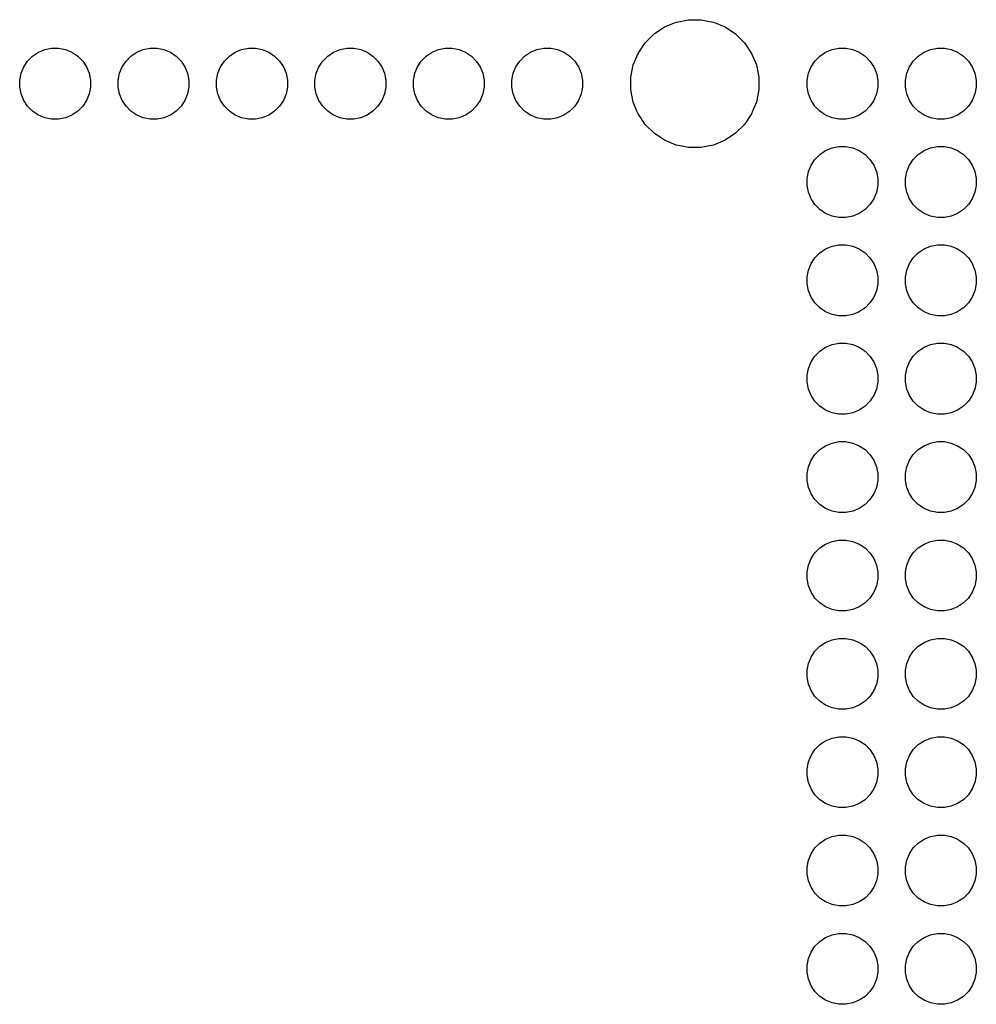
# Model space of a CAD drawing. Extents: x 4.66 to 8.46, y -5.32 to -3.29.
# Tile 6 of 6: x 7.46 to 8.44, y -4.29 to -3.29. Entities that reach past the tile are written whole.
import ezdxf

# ---------------------------------------------------------------- set-up
doc = ezdxf.new("R2010")
doc.units = 0
doc.header["$MEASUREMENT"] = 0
doc.layers.add('BLACK', color=7, linetype='CONTINUOUS')

msp = doc.modelspace()

# ---------------------------------------------------------------- linework, layer by layer
at = {"layer": 'BLACK', "linetype": 'CONTINUOUS'}
for p, q in [((8.10856, -3.29951), (8.11921, -3.2924)), ((8.11921, -3.2924), (8.13104, -3.2875)), ((8.13104, -3.2875), (8.13523, -3.28667)), ((8.13523, -3.28667), (8.1436, -3.285)), ((8.1436, -3.285), (8.1564, -3.285)), ((8.1564, -3.285), (8.16477, -3.28667)), ((8.16477, -3.28667), (8.16896, -3.2875)), ((8.16896, -3.2875), (8.18079, -3.2924)), ((8.18079, -3.2924), (8.19144, -3.29951)), ((8.09951, -3.30856), (8.10856, -3.29951)), ((8.19144, -3.29951), (8.20049, -3.30856)), ((8.0924, -3.31921), (8.09951, -3.30856)), ((8.20049, -3.30856), (8.2076, -3.31921)), ((7.47203, -3.32705), (7.47705, -3.32203)), ((7.47705, -3.32203), (7.48294, -3.31809)), ((7.48294, -3.31809), (7.4895, -3.31538)), ((7.4895, -3.31538), (7.49645, -3.31399)), ((7.49645, -3.31399), (7.50355, -3.31399)), ((7.50355, -3.31399), (7.5105, -3.31538)), ((7.5105, -3.31538), (7.51706, -3.31809)), ((7.51706, -3.31809), (7.52295, -3.32203)), ((7.52295, -3.32203), (7.52797, -3.32705)), ((7.57203, -3.32705), (7.57705, -3.32203)), ((7.57705, -3.32203), (7.58294, -3.31809)), ((7.58294, -3.31809), (7.5895, -3.31538)), ((7.5895, -3.31538), (7.59645, -3.31399)), ((7.59645, -3.31399), (7.60355, -3.31399)), ((7.60355, -3.31399), (7.6105, -3.31538)), ((7.6105, -3.31538), (7.61706, -3.31809)), ((7.61706, -3.31809), (7.62295, -3.32203)), ((7.62295, -3.32203), (7.62797, -3.32705)), ((7.67203, -3.32705), (7.67705, -3.32203)), ((7.67705, -3.32203), (7.68294, -3.31809)), ((7.68294, -3.31809), (7.6895, -3.31538)), ((7.6895, -3.31538), (7.69645, -3.31399)), ((7.69645, -3.31399), (7.70355, -3.31399)), ((7.70355, -3.31399), (7.7105, -3.31538)), ((7.7105, -3.31538), (7.71706, -3.31809)), ((7.71706, -3.31809), (7.72295, -3.32203)), ((7.72295, -3.32203), (7.72797, -3.32705)), ((7.77203, -3.32705), (7.77705, -3.32203)), ((7.77705, -3.32203), (7.78294, -3.31809)), ((7.78294, -3.31809), (7.7895, -3.31538)), ((7.7895, -3.31538), (7.79645, -3.31399)), ((7.79645, -3.31399), (7.80355, -3.31399)), ((7.80355, -3.31399), (7.8105, -3.31538)), ((7.8105, -3.31538), (7.81706, -3.31809)), ((7.81706, -3.31809), (7.82295, -3.32203)), ((7.82295, -3.32203), (7.82797, -3.32705)), ((7.87203, -3.32705), (7.87705, -3.32203)), ((7.87705, -3.32203), (7.88294, -3.31809)), ((7.88294, -3.31809), (7.8895, -3.31538)), ((7.8895, -3.31538), (7.89645, -3.31399)), ((7.89645, -3.31399), (7.90355, -3.31399)), ((7.90355, -3.31399), (7.9105, -3.31538)), ((7.9105, -3.31538), (7.91706, -3.31809)), ((7.91706, -3.31809), (7.92295, -3.32203)), ((7.92295, -3.32203), (7.92797, -3.32705)), ((7.97203, -3.32705), (7.97705, -3.32203)), ((7.97705, -3.32203), (7.98294, -3.31809)), ((7.98294, -3.31809), (7.9895, -3.31538)), ((7.9895, -3.31538), (7.99645, -3.31399)), ((7.99645, -3.31399), (8.00355, -3.31399)), ((8.00355, -3.31399), (8.0105, -3.31538)), ((8.0105, -3.31538), (8.01706, -3.31809)), ((8.01706, -3.31809), (8.02295, -3.32203)), ((8.02295, -3.32203), (8.02797, -3.32705)), ((8.0875, -3.33104), (8.0924, -3.31921)), ((8.0924, -3.31921), (8.0924, -3.31921)), ((8.2076, -3.31921), (8.2076, -3.31921)), ((8.2076, -3.31921), (8.2125, -3.33104)), ((8.27203, -3.32705), (8.27705, -3.32203)), ((8.27705, -3.32203), (8.28294, -3.31809)), ((8.28294, -3.31809), (8.2895, -3.31538)), ((8.2895, -3.31538), (8.29645, -3.31399)), ((8.29645, -3.31399), (8.30355, -3.31399)), ((8.30355, -3.31399), (8.3105, -3.31538)), ((8.3105, -3.31538), (8.31706, -3.31809)), ((8.31706, -3.31809), (8.32295, -3.32203)), ((8.32295, -3.32203), (8.32797, -3.32705)), ((8.37203, -3.32705), (8.37705, -3.32203)), ((8.37705, -3.32203), (8.38294, -3.31809)), ((8.38294, -3.31809), (8.3895, -3.31538)), ((8.3895, -3.31538), (8.39645, -3.31399)), ((8.39645, -3.31399), (8.40355, -3.31399)), ((8.40355, -3.31399), (8.4105, -3.31538)), ((8.4105, -3.31538), (8.41706, -3.31809)), ((8.41706, -3.31809), (8.42295, -3.32203)), ((8.42295, -3.32203), (8.42797, -3.32705)), ((7.46538, -3.3395), (7.46809, -3.33294)), ((7.46809, -3.33294), (7.47203, -3.32705)), ((7.52797, -3.32705), (7.53191, -3.33294)), ((7.53191, -3.33294), (7.53462, -3.3395)), ((7.56538, -3.3395), (7.56809, -3.33294)), ((7.56809, -3.33294), (7.57203, -3.32705)), ((7.62797, -3.32705), (7.63191, -3.33294)), ((7.63191, -3.33294), (7.63462, -3.3395)), ((7.66538, -3.3395), (7.66809, -3.33294)), ((7.66809, -3.33294), (7.67203, -3.32705)), ((7.72797, -3.32705), (7.73191, -3.33294)), ((7.73191, -3.33294), (7.73462, -3.3395)), ((7.76538, -3.3395), (7.76809, -3.33294)), ((7.76809, -3.33294), (7.77203, -3.32705)), ((7.82797, -3.32705), (7.83191, -3.33294)), ((7.83191, -3.33294), (7.83462, -3.3395)), ((7.86538, -3.3395), (7.86809, -3.33294)), ((7.86809, -3.33294), (7.87203, -3.32705)), ((7.92797, -3.32705), (7.93191, -3.33294)), ((7.93191, -3.33294), (7.93462, -3.3395)), ((7.96538, -3.3395), (7.96809, -3.33294)), ((7.96809, -3.33294), (7.97203, -3.32705)), ((8.02797, -3.32705), (8.03191, -3.33294)), ((8.03191, -3.33294), (8.03462, -3.3395)), ((8.085, -3.3436), (8.0875, -3.33104)), ((8.2125, -3.33104), (8.215, -3.3436)), ((8.26538, -3.3395), (8.26809, -3.33294)), ((8.26809, -3.33294), (8.27203, -3.32705)), ((8.32797, -3.32705), (8.33191, -3.33294)), ((8.33191, -3.33294), (8.33462, -3.3395)), ((8.36538, -3.3395), (8.36809, -3.33294)), ((8.36809, -3.33294), (8.37203, -3.32705)), ((8.42797, -3.32705), (8.43191, -3.33294)), ((8.43191, -3.33294), (8.43462, -3.3395)), ((7.46399, -3.34645), (7.46538, -3.3395)), ((7.53462, -3.3395), (7.53601, -3.34645)), ((7.56399, -3.34645), (7.56538, -3.3395)), ((7.63462, -3.3395), (7.63601, -3.34645)), ((7.66399, -3.34645), (7.66538, -3.3395)), ((7.73462, -3.3395), (7.73601, -3.34645)), ((7.76399, -3.34645), (7.76538, -3.3395)), ((7.83462, -3.3395), (7.83601, -3.34645)), ((7.86399, -3.34645), (7.86538, -3.3395)), ((7.93462, -3.3395), (7.93601, -3.34645)), ((7.96399, -3.34645), (7.96538, -3.3395)), ((8.03462, -3.3395), (8.03601, -3.34645)), ((8.26399, -3.34645), (8.26538, -3.3395)), ((8.33462, -3.3395), (8.33601, -3.34645)), ((8.36399, -3.34645), (8.36538, -3.3395)), ((8.43462, -3.3395), (8.43601, -3.34645)), ((7.46399, -3.35355), (7.46399, -3.34645)), ((7.53601, -3.34645), (7.53601, -3.35355)), ((7.56399, -3.35355), (7.56399, -3.34645)), ((7.63601, -3.34645), (7.63601, -3.35355)), ((7.66399, -3.35355), (7.66399, -3.34645)), ((7.73601, -3.34645), (7.73601, -3.35355)), ((7.76399, -3.35355), (7.76399, -3.34645)), ((7.83601, -3.34645), (7.83601, -3.35355)), ((7.86399, -3.35355), (7.86399, -3.34645)), ((7.93601, -3.34645), (7.93601, -3.35355)), ((7.96399, -3.35355), (7.96399, -3.34645)), ((8.03601, -3.34645), (8.03601, -3.35355)), ((8.085, -3.3564), (8.085, -3.3436)), ((8.215, -3.3436), (8.215, -3.3564)), ((8.26399, -3.35355), (8.26399, -3.34645)), ((8.33601, -3.34645), (8.33601, -3.35355)), ((8.36399, -3.35355), (8.36399, -3.34645)), ((8.43601, -3.34645), (8.43601, -3.35355)), ((7.46538, -3.3605), (7.46399, -3.35355)), ((7.46809, -3.36706), (7.46538, -3.3605)), ((7.53462, -3.3605), (7.53191, -3.36706)), ((7.53601, -3.35355), (7.53462, -3.3605)), ((7.56538, -3.3605), (7.56399, -3.35355)), ((7.56809, -3.36706), (7.56538, -3.3605)), ((7.63462, -3.3605), (7.63191, -3.36706)), ((7.63601, -3.35355), (7.63462, -3.3605)), ((7.66538, -3.3605), (7.66399, -3.35355)), ((7.66809, -3.36706), (7.66538, -3.3605)), ((7.73462, -3.3605), (7.73191, -3.36706)), ((7.73601, -3.35355), (7.73462, -3.3605)), ((7.76538, -3.3605), (7.76399, -3.35355)), ((7.76809, -3.36706), (7.76538, -3.3605)), ((7.83462, -3.3605), (7.83191, -3.36706)), ((7.83601, -3.35355), (7.83462, -3.3605)), ((7.86538, -3.3605), (7.86399, -3.35355)), ((7.86809, -3.36706), (7.86538, -3.3605)), ((7.93462, -3.3605), (7.93191, -3.36706)), ((7.93601, -3.35355), (7.93462, -3.3605)), ((7.96538, -3.3605), (7.96399, -3.35355)), ((7.96809, -3.36706), (7.96538, -3.3605)), ((8.03462, -3.3605), (8.03191, -3.36706)), ((8.03601, -3.35355), (8.03462, -3.3605)), ((8.0875, -3.36896), (8.085, -3.3564)), ((8.215, -3.3564), (8.2125, -3.36896)), ((8.26538, -3.3605), (8.26399, -3.35355)), ((8.26809, -3.36706), (8.26538, -3.3605)), ((8.33462, -3.3605), (8.33191, -3.36706)), ((8.33601, -3.35355), (8.33462, -3.3605)), ((8.36538, -3.3605), (8.36399, -3.35355)), ((8.36809, -3.36706), (8.36538, -3.3605)), ((8.43462, -3.3605), (8.43191, -3.36706)), ((8.43601, -3.35355), (8.43462, -3.3605)), ((7.47203, -3.37295), (7.46809, -3.36706)), ((7.47705, -3.37797), (7.47203, -3.37295)), ((7.52797, -3.37295), (7.52295, -3.37797)), ((7.53191, -3.36706), (7.52797, -3.37295)), ((7.57203, -3.37295), (7.56809, -3.36706)), ((7.57705, -3.37797), (7.57203, -3.37295)), ((7.62797, -3.37295), (7.62295, -3.37797)), ((7.63191, -3.36706), (7.62797, -3.37295)), ((7.67203, -3.37295), (7.66809, -3.36706)), ((7.67705, -3.37797), (7.67203, -3.37295)), ((7.72797, -3.37295), (7.72295, -3.37797)), ((7.73191, -3.36706), (7.72797, -3.37295)), ((7.77203, -3.37295), (7.76809, -3.36706)), ((7.77705, -3.37797), (7.77203, -3.37295)), ((7.82797, -3.37295), (7.82295, -3.37797)), ((7.83191, -3.36706), (7.82797, -3.37295)), ((7.87203, -3.37295), (7.86809, -3.36706)), ((7.87705, -3.37797), (7.87203, -3.37295)), ((7.92797, -3.37295), (7.92295, -3.37797)), ((7.93191, -3.36706), (7.92797, -3.37295)), ((7.97203, -3.37295), (7.96809, -3.36706)), ((7.97705, -3.37797), (7.97203, -3.37295)), ((8.02797, -3.37295), (8.02295, -3.37797)), ((8.03191, -3.36706), (8.02797, -3.37295)), ((8.09123, -3.37797), (8.0875, -3.36896)), ((8.2125, -3.36896), (8.20877, -3.37797)), ((8.27203, -3.37295), (8.26809, -3.36706)), ((8.27705, -3.37797), (8.27203, -3.37295)), ((8.32797, -3.37295), (8.32295, -3.37797)), ((8.33191, -3.36706), (8.32797, -3.37295)), ((8.37203, -3.37295), (8.36809, -3.36706)), ((8.37705, -3.37797), (8.37203, -3.37295)), ((8.42797, -3.37295), (8.42295, -3.37797)), ((8.43191, -3.36706), (8.42797, -3.37295)), ((7.48294, -3.38191), (7.47705, -3.37797)), ((7.4895, -3.38462), (7.48294, -3.38191)), ((7.51706, -3.38191), (7.5105, -3.38462)), ((7.52295, -3.37797), (7.51706, -3.38191)), ((7.58294, -3.38191), (7.57705, -3.37797)), ((7.5895, -3.38462), (7.58294, -3.38191)), ((7.61706, -3.38191), (7.6105, -3.38462)), ((7.62295, -3.37797), (7.61706, -3.38191)), ((7.68294, -3.38191), (7.67705, -3.37797)), ((7.6895, -3.38462), (7.68294, -3.38191)), ((7.71706, -3.38191), (7.7105, -3.38462)), ((7.72295, -3.37797), (7.71706, -3.38191)), ((7.78294, -3.38191), (7.77705, -3.37797)), ((7.7895, -3.38462), (7.78294, -3.38191)), ((7.81706, -3.38191), (7.8105, -3.38462)), ((7.82295, -3.37797), (7.81706, -3.38191)), ((7.88294, -3.38191), (7.87705, -3.37797)), ((7.8895, -3.38462), (7.88294, -3.38191)), ((7.91706, -3.38191), (7.9105, -3.38462)), ((7.92295, -3.37797), (7.91706, -3.38191)), ((7.98294, -3.38191), (7.97705, -3.37797)), ((7.9895, -3.38462), (7.98294, -3.38191)), ((8.01706, -3.38191), (8.0105, -3.38462)), ((8.02295, -3.37797), (8.01706, -3.38191)), ((8.0924, -3.38079), (8.09123, -3.37797)), ((8.09951, -3.39144), (8.0924, -3.38079)), ((8.2076, -3.38079), (8.20049, -3.39144)), ((8.20877, -3.37797), (8.2076, -3.38079)), ((8.28294, -3.38191), (8.27705, -3.37797)), ((8.2895, -3.38462), (8.28294, -3.38191)), ((8.31706, -3.38191), (8.3105, -3.38462)), ((8.32295, -3.37797), (8.31706, -3.38191)), ((8.38294, -3.38191), (8.37705, -3.37797)), ((8.3895, -3.38462), (8.38294, -3.38191)), ((8.41706, -3.38191), (8.4105, -3.38462)), ((8.42295, -3.37797), (8.41706, -3.38191)), ((7.49645, -3.38601), (7.4895, -3.38462)), ((7.50355, -3.38601), (7.49645, -3.38601)), ((7.5105, -3.38462), (7.50355, -3.38601)), ((7.59645, -3.38601), (7.5895, -3.38462)), ((7.60355, -3.38601), (7.59645, -3.38601)), ((7.6105, -3.38462), (7.60355, -3.38601)), ((7.69645, -3.38601), (7.6895, -3.38462)), ((7.70355, -3.38601), (7.69645, -3.38601)), ((7.7105, -3.38462), (7.70355, -3.38601)), ((7.79645, -3.38601), (7.7895, -3.38462)), ((7.80355, -3.38601), (7.79645, -3.38601)), ((7.8105, -3.38462), (7.80355, -3.38601)), ((7.89645, -3.38601), (7.8895, -3.38462)), ((7.90355, -3.38601), (7.89645, -3.38601)), ((7.9105, -3.38462), (7.90355, -3.38601)), ((7.99645, -3.38601), (7.9895, -3.38462)), ((8.00355, -3.38601), (7.99645, -3.38601)), ((8.0105, -3.38462), (8.00355, -3.38601)), ((8.10856, -3.40049), (8.09951, -3.39144)), ((8.20049, -3.39144), (8.19144, -3.40049)), ((8.29645, -3.38601), (8.2895, -3.38462)), ((8.30355, -3.38601), (8.29645, -3.38601)), ((8.3105, -3.38462), (8.30355, -3.38601)), ((8.39645, -3.38601), (8.3895, -3.38462)), ((8.40355, -3.38601), (8.39645, -3.38601)), ((8.4105, -3.38462), (8.40355, -3.38601)), ((8.11921, -3.4076), (8.10856, -3.40049)), ((8.19144, -3.40049), (8.18079, -3.4076)), ((8.13104, -3.4125), (8.11921, -3.4076)), ((8.13523, -3.41333), (8.13104, -3.4125)), ((8.1436, -3.415), (8.13523, -3.41333)), ((8.16477, -3.41333), (8.1564, -3.415)), ((8.16896, -3.4125), (8.16477, -3.41333)), ((8.18079, -3.4076), (8.16896, -3.4125)), ((8.1564, -3.415), (8.1436, -3.415)), ((8.27203, -3.42705), (8.27705, -3.42203)), ((8.27705, -3.42203), (8.28294, -3.41809)), ((8.28294, -3.41809), (8.2895, -3.41538)), ((8.2895, -3.41538), (8.29645, -3.41399)), ((8.29645, -3.41399), (8.30355, -3.41399)), ((8.30355, -3.41399), (8.3105, -3.41538)), ((8.3105, -3.41538), (8.31706, -3.41809)), ((8.31706, -3.41809), (8.32295, -3.42203)), ((8.32295, -3.42203), (8.32797, -3.42705)), ((8.37203, -3.42705), (8.37705, -3.42203)), ((8.37705, -3.42203), (8.38294, -3.41809)), ((8.38294, -3.41809), (8.3895, -3.41538)), ((8.3895, -3.41538), (8.39645, -3.41399)), ((8.39645, -3.41399), (8.40355, -3.41399)), ((8.40355, -3.41399), (8.4105, -3.41538)), ((8.4105, -3.41538), (8.41706, -3.41809)), ((8.41706, -3.41809), (8.42295, -3.42203)), ((8.42295, -3.42203), (8.42797, -3.42705)), ((8.26538, -3.4395), (8.26809, -3.43294)), ((8.26809, -3.43294), (8.27203, -3.42705)), ((8.32797, -3.42705), (8.33191, -3.43294)), ((8.33191, -3.43294), (8.33462, -3.4395)), ((8.36538, -3.4395), (8.36809, -3.43294)), ((8.36809, -3.43294), (8.37203, -3.42705)), ((8.42797, -3.42705), (8.43191, -3.43294)), ((8.43191, -3.43294), (8.43462, -3.4395)), ((8.26399, -3.44645), (8.26538, -3.4395)), ((8.33462, -3.4395), (8.33601, -3.44645)), ((8.36399, -3.44645), (8.36538, -3.4395)), ((8.43462, -3.4395), (8.43601, -3.44645)), ((8.26399, -3.45355), (8.26399, -3.44645)), ((8.33601, -3.44645), (8.33601, -3.45355)), ((8.36399, -3.45355), (8.36399, -3.44645)), ((8.43601, -3.44645), (8.43601, -3.45355)), ((8.26538, -3.4605), (8.26399, -3.45355)), ((8.26809, -3.46706), (8.26538, -3.4605)), ((8.33462, -3.4605), (8.33191, -3.46706)), ((8.33601, -3.45355), (8.33462, -3.4605)), ((8.36538, -3.4605), (8.36399, -3.45355)), ((8.36809, -3.46706), (8.36538, -3.4605)), ((8.43462, -3.4605), (8.43191, -3.46706)), ((8.43601, -3.45355), (8.43462, -3.4605)), ((8.27203, -3.47295), (8.26809, -3.46706)), ((8.27705, -3.47797), (8.27203, -3.47295)), ((8.32797, -3.47295), (8.32295, -3.47797)), ((8.33191, -3.46706), (8.32797, -3.47295)), ((8.37203, -3.47295), (8.36809, -3.46706)), ((8.37705, -3.47797), (8.37203, -3.47295)), ((8.42797, -3.47295), (8.42295, -3.47797)), ((8.43191, -3.46706), (8.42797, -3.47295)), ((8.28294, -3.48191), (8.27705, -3.47797)), ((8.2895, -3.48462), (8.28294, -3.48191)), ((8.31706, -3.48191), (8.3105, -3.48462)), ((8.32295, -3.47797), (8.31706, -3.48191)), ((8.38294, -3.48191), (8.37705, -3.47797)), ((8.3895, -3.48462), (8.38294, -3.48191)), ((8.41706, -3.48191), (8.4105, -3.48462)), ((8.42295, -3.47797), (8.41706, -3.48191)), ((8.29645, -3.48601), (8.2895, -3.48462)), ((8.30355, -3.48601), (8.29645, -3.48601)), ((8.3105, -3.48462), (8.30355, -3.48601)), ((8.39645, -3.48601), (8.3895, -3.48462)), ((8.40355, -3.48601), (8.39645, -3.48601)), ((8.4105, -3.48462), (8.40355, -3.48601)), ((8.27203, -3.52705), (8.27705, -3.52203)), ((8.27705, -3.52203), (8.28294, -3.51809)), ((8.28294, -3.51809), (8.2895, -3.51538)), ((8.2895, -3.51538), (8.29645, -3.51399)), ((8.29645, -3.51399), (8.30355, -3.51399)), ((8.30355, -3.51399), (8.3105, -3.51538)), ((8.3105, -3.51538), (8.31706, -3.51809)), ((8.31706, -3.51809), (8.32295, -3.52203)), ((8.32295, -3.52203), (8.32797, -3.52705)), ((8.37203, -3.52705), (8.37705, -3.52203)), ((8.37705, -3.52203), (8.38294, -3.51809)), ((8.38294, -3.51809), (8.3895, -3.51538)), ((8.3895, -3.51538), (8.39645, -3.51399)), ((8.39645, -3.51399), (8.40355, -3.51399)), ((8.40355, -3.51399), (8.4105, -3.51538)), ((8.4105, -3.51538), (8.41706, -3.51809)), ((8.41706, -3.51809), (8.42295, -3.52203)), ((8.42295, -3.52203), (8.42797, -3.52705)), ((8.26538, -3.5395), (8.26809, -3.53294)), ((8.26809, -3.53294), (8.27203, -3.52705)), ((8.32797, -3.52705), (8.33191, -3.53294)), ((8.33191, -3.53294), (8.33462, -3.5395)), ((8.36538, -3.5395), (8.36809, -3.53294)), ((8.36809, -3.53294), (8.37203, -3.52705)), ((8.42797, -3.52705), (8.43191, -3.53294)), ((8.43191, -3.53294), (8.43462, -3.5395)), ((8.26399, -3.54645), (8.26538, -3.5395)), ((8.33462, -3.5395), (8.33601, -3.54645)), ((8.36399, -3.54645), (8.36538, -3.5395)), ((8.43462, -3.5395), (8.43601, -3.54645)), ((8.26399, -3.55355), (8.26399, -3.54645)), ((8.26538, -3.5605), (8.26399, -3.55355)), ((8.33601, -3.55355), (8.33462, -3.5605)), ((8.33601, -3.54645), (8.33601, -3.55355)), ((8.36399, -3.55355), (8.36399, -3.54645)), ((8.36538, -3.5605), (8.36399, -3.55355)), ((8.43601, -3.55355), (8.43462, -3.5605)), ((8.43601, -3.54645), (8.43601, -3.55355)), ((8.26809, -3.56706), (8.26538, -3.5605)), ((8.33462, -3.5605), (8.33191, -3.56706)), ((8.36809, -3.56706), (8.36538, -3.5605)), ((8.43462, -3.5605), (8.43191, -3.56706)), ((8.27203, -3.57295), (8.26809, -3.56706)), ((8.27705, -3.57797), (8.27203, -3.57295)), ((8.32797, -3.57295), (8.32295, -3.57797)), ((8.33191, -3.56706), (8.32797, -3.57295)), ((8.37203, -3.57295), (8.36809, -3.56706)), ((8.37705, -3.57797), (8.37203, -3.57295)), ((8.42797, -3.57295), (8.42295, -3.57797)), ((8.43191, -3.56706), (8.42797, -3.57295)), ((8.28294, -3.58191), (8.27705, -3.57797)), ((8.2895, -3.58462), (8.28294, -3.58191)), ((8.31706, -3.58191), (8.3105, -3.58462)), ((8.32295, -3.57797), (8.31706, -3.58191)), ((8.38294, -3.58191), (8.37705, -3.57797)), ((8.3895, -3.58462), (8.38294, -3.58191)), ((8.41706, -3.58191), (8.4105, -3.58462)), ((8.42295, -3.57797), (8.41706, -3.58191)), ((8.29645, -3.58601), (8.2895, -3.58462)), ((8.30355, -3.58601), (8.29645, -3.58601)), ((8.3105, -3.58462), (8.30355, -3.58601)), ((8.39645, -3.58601), (8.3895, -3.58462)), ((8.40355, -3.58601), (8.39645, -3.58601)), ((8.4105, -3.58462), (8.40355, -3.58601)), ((8.27203, -3.62705), (8.27705, -3.62203)), ((8.27705, -3.62203), (8.28294, -3.61809)), ((8.28294, -3.61809), (8.2895, -3.61538)), ((8.2895, -3.61538), (8.29645, -3.61399)), ((8.29645, -3.61399), (8.30355, -3.61399)), ((8.30355, -3.61399), (8.3105, -3.61538)), ((8.3105, -3.61538), (8.31706, -3.61809)), ((8.31706, -3.61809), (8.32295, -3.62203)), ((8.32295, -3.62203), (8.32797, -3.62705)), ((8.37203, -3.62705), (8.37705, -3.62203)), ((8.37705, -3.62203), (8.38294, -3.61809)), ((8.38294, -3.61809), (8.3895, -3.61538)), ((8.3895, -3.61538), (8.39645, -3.61399)), ((8.39645, -3.61399), (8.40355, -3.61399)), ((8.40355, -3.61399), (8.4105, -3.61538)), ((8.4105, -3.61538), (8.41706, -3.61809)), ((8.41706, -3.61809), (8.42295, -3.62203)), ((8.42295, -3.62203), (8.42797, -3.62705)), ((8.26538, -3.6395), (8.26809, -3.63294)), ((8.26809, -3.63294), (8.27203, -3.62705)), ((8.32797, -3.62705), (8.33191, -3.63294)), ((8.33191, -3.63294), (8.33462, -3.6395)), ((8.36538, -3.6395), (8.36809, -3.63294)), ((8.36809, -3.63294), (8.37203, -3.62705)), ((8.42797, -3.62705), (8.43191, -3.63294)), ((8.43191, -3.63294), (8.43462, -3.6395)), ((8.26399, -3.64645), (8.26538, -3.6395)), ((8.33462, -3.6395), (8.33601, -3.64645)), ((8.36399, -3.64645), (8.36538, -3.6395)), ((8.43462, -3.6395), (8.43601, -3.64645)), ((8.26399, -3.65355), (8.26399, -3.64645)), ((8.26538, -3.6605), (8.26399, -3.65355)), ((8.33601, -3.65355), (8.33462, -3.6605)), ((8.33601, -3.64645), (8.33601, -3.65355)), ((8.36399, -3.65355), (8.36399, -3.64645)), ((8.36538, -3.6605), (8.36399, -3.65355)), ((8.43601, -3.65355), (8.43462, -3.6605)), ((8.43601, -3.64645), (8.43601, -3.65355)), ((8.26809, -3.66706), (8.26538, -3.6605)), ((8.33462, -3.6605), (8.33191, -3.66706)), ((8.36809, -3.66706), (8.36538, -3.6605)), ((8.43462, -3.6605), (8.43191, -3.66706)), ((8.27203, -3.67295), (8.26809, -3.66706)), ((8.27705, -3.67797), (8.27203, -3.67295)), ((8.32797, -3.67295), (8.32295, -3.67797)), ((8.33191, -3.66706), (8.32797, -3.67295)), ((8.37203, -3.67295), (8.36809, -3.66706)), ((8.37705, -3.67797), (8.37203, -3.67295)), ((8.42797, -3.67295), (8.42295, -3.67797)), ((8.43191, -3.66706), (8.42797, -3.67295)), ((8.28294, -3.68191), (8.27705, -3.67797)), ((8.2895, -3.68462), (8.28294, -3.68191)), ((8.31706, -3.68191), (8.3105, -3.68462)), ((8.32295, -3.67797), (8.31706, -3.68191)), ((8.38294, -3.68191), (8.37705, -3.67797)), ((8.3895, -3.68462), (8.38294, -3.68191)), ((8.41706, -3.68191), (8.4105, -3.68462)), ((8.42295, -3.67797), (8.41706, -3.68191)), ((8.29645, -3.68601), (8.2895, -3.68462)), ((8.30355, -3.68601), (8.29645, -3.68601)), ((8.3105, -3.68462), (8.30355, -3.68601)), ((8.39645, -3.68601), (8.3895, -3.68462)), ((8.40355, -3.68601), (8.39645, -3.68601)), ((8.4105, -3.68462), (8.40355, -3.68601)), ((8.27203, -3.72705), (8.27705, -3.72203)), ((8.27705, -3.72203), (8.28294, -3.71809)), ((8.28294, -3.71809), (8.2895, -3.71538)), ((8.2895, -3.71538), (8.29645, -3.71399)), ((8.29645, -3.71399), (8.30355, -3.71399)), ((8.30355, -3.71399), (8.3105, -3.71538)), ((8.3105, -3.71538), (8.31706, -3.71809)), ((8.31706, -3.71809), (8.32295, -3.72203)), ((8.32295, -3.72203), (8.32797, -3.72705)), ((8.37203, -3.72705), (8.37705, -3.72203)), ((8.37705, -3.72203), (8.38294, -3.71809)), ((8.38294, -3.71809), (8.3895, -3.71538)), ((8.3895, -3.71538), (8.39645, -3.71399)), ((8.39645, -3.71399), (8.40355, -3.71399)), ((8.40355, -3.71399), (8.4105, -3.71538)), ((8.4105, -3.71538), (8.41706, -3.71809)), ((8.41706, -3.71809), (8.42295, -3.72203)), ((8.42295, -3.72203), (8.42797, -3.72705)), ((8.26538, -3.7395), (8.26809, -3.73294)), ((8.26809, -3.73294), (8.27203, -3.72705)), ((8.32797, -3.72705), (8.33191, -3.73294)), ((8.33191, -3.73294), (8.33462, -3.7395)), ((8.36538, -3.7395), (8.36809, -3.73294)), ((8.36809, -3.73294), (8.37203, -3.72705)), ((8.42797, -3.72705), (8.43191, -3.73294)), ((8.43191, -3.73294), (8.43462, -3.7395)), ((8.26399, -3.74645), (8.26538, -3.7395)), ((8.33462, -3.7395), (8.33601, -3.74645)), ((8.36399, -3.74645), (8.36538, -3.7395)), ((8.43462, -3.7395), (8.43601, -3.74645)), ((8.26399, -3.75355), (8.26399, -3.74645)), ((8.26538, -3.7605), (8.26399, -3.75355)), ((8.33601, -3.75355), (8.33462, -3.7605)), ((8.33601, -3.74645), (8.33601, -3.75355)), ((8.36399, -3.75355), (8.36399, -3.74645)), ((8.36538, -3.7605), (8.36399, -3.75355)), ((8.43601, -3.75355), (8.43462, -3.7605)), ((8.43601, -3.74645), (8.43601, -3.75355)), ((8.26809, -3.76706), (8.26538, -3.7605)), ((8.33462, -3.7605), (8.33191, -3.76706)), ((8.36809, -3.76706), (8.36538, -3.7605)), ((8.43462, -3.7605), (8.43191, -3.76706)), ((8.27203, -3.77295), (8.26809, -3.76706)), ((8.27705, -3.77797), (8.27203, -3.77295)), ((8.32797, -3.77295), (8.32295, -3.77797)), ((8.33191, -3.76706), (8.32797, -3.77295)), ((8.37203, -3.77295), (8.36809, -3.76706)), ((8.37705, -3.77797), (8.37203, -3.77295)), ((8.42797, -3.77295), (8.42295, -3.77797)), ((8.43191, -3.76706), (8.42797, -3.77295)), ((8.28294, -3.78191), (8.27705, -3.77797)), ((8.2895, -3.78462), (8.28294, -3.78191)), ((8.31706, -3.78191), (8.3105, -3.78462)), ((8.32295, -3.77797), (8.31706, -3.78191)), ((8.38294, -3.78191), (8.37705, -3.77797)), ((8.3895, -3.78462), (8.38294, -3.78191)), ((8.41706, -3.78191), (8.4105, -3.78462)), ((8.42295, -3.77797), (8.41706, -3.78191)), ((8.29645, -3.78601), (8.2895, -3.78462)), ((8.30355, -3.78601), (8.29645, -3.78601)), ((8.3105, -3.78462), (8.30355, -3.78601)), ((8.39645, -3.78601), (8.3895, -3.78462)), ((8.40355, -3.78601), (8.39645, -3.78601)), ((8.4105, -3.78462), (8.40355, -3.78601)), ((8.27203, -3.82705), (8.27705, -3.82203)), ((8.27705, -3.82203), (8.28294, -3.81809)), ((8.28294, -3.81809), (8.2895, -3.81538)), ((8.2895, -3.81538), (8.29645, -3.81399)), ((8.29645, -3.81399), (8.30355, -3.81399)), ((8.30355, -3.81399), (8.3105, -3.81538)), ((8.3105, -3.81538), (8.31706, -3.81809)), ((8.31706, -3.81809), (8.32295, -3.82203)), ((8.32295, -3.82203), (8.32797, -3.82705)), ((8.37203, -3.82705), (8.37705, -3.82203)), ((8.37705, -3.82203), (8.38294, -3.81809)), ((8.38294, -3.81809), (8.3895, -3.81538)), ((8.3895, -3.81538), (8.39645, -3.81399)), ((8.39645, -3.81399), (8.40355, -3.81399)), ((8.40355, -3.81399), (8.4105, -3.81538)), ((8.4105, -3.81538), (8.41706, -3.81809)), ((8.41706, -3.81809), (8.42295, -3.82203)), ((8.42295, -3.82203), (8.42797, -3.82705)), ((8.26538, -3.8395), (8.26809, -3.83294)), ((8.26809, -3.83294), (8.27203, -3.82705)), ((8.32797, -3.82705), (8.33191, -3.83294)), ((8.33191, -3.83294), (8.33462, -3.8395)), ((8.36538, -3.8395), (8.36809, -3.83294)), ((8.36809, -3.83294), (8.37203, -3.82705)), ((8.42797, -3.82705), (8.43191, -3.83294)), ((8.43191, -3.83294), (8.43462, -3.8395)), ((8.26399, -3.84645), (8.26538, -3.8395)), ((8.33462, -3.8395), (8.33601, -3.84645)), ((8.36399, -3.84645), (8.36538, -3.8395)), ((8.43462, -3.8395), (8.43601, -3.84645)), ((8.26399, -3.85355), (8.26399, -3.84645)), ((8.26538, -3.8605), (8.26399, -3.85355)), ((8.33601, -3.85355), (8.33462, -3.8605)), ((8.33601, -3.84645), (8.33601, -3.85355)), ((8.36399, -3.85355), (8.36399, -3.84645)), ((8.36538, -3.8605), (8.36399, -3.85355)), ((8.43601, -3.85355), (8.43462, -3.8605)), ((8.43601, -3.84645), (8.43601, -3.85355)), ((8.26809, -3.86706), (8.26538, -3.8605)), ((8.33462, -3.8605), (8.33191, -3.86706)), ((8.36809, -3.86706), (8.36538, -3.8605)), ((8.43462, -3.8605), (8.43191, -3.86706)), ((8.27203, -3.87295), (8.26809, -3.86706)), ((8.27705, -3.87797), (8.27203, -3.87295)), ((8.32797, -3.87295), (8.32295, -3.87797)), ((8.33191, -3.86706), (8.32797, -3.87295)), ((8.37203, -3.87295), (8.36809, -3.86706)), ((8.37705, -3.87797), (8.37203, -3.87295)), ((8.42797, -3.87295), (8.42295, -3.87797)), ((8.43191, -3.86706), (8.42797, -3.87295)), ((8.28294, -3.88191), (8.27705, -3.87797)), ((8.2895, -3.88462), (8.28294, -3.88191)), ((8.31706, -3.88191), (8.3105, -3.88462)), ((8.32295, -3.87797), (8.31706, -3.88191)), ((8.38294, -3.88191), (8.37705, -3.87797)), ((8.3895, -3.88462), (8.38294, -3.88191)), ((8.41706, -3.88191), (8.4105, -3.88462)), ((8.42295, -3.87797), (8.41706, -3.88191)), ((8.29645, -3.88601), (8.2895, -3.88462)), ((8.30355, -3.88601), (8.29645, -3.88601)), ((8.3105, -3.88462), (8.30355, -3.88601)), ((8.39645, -3.88601), (8.3895, -3.88462)), ((8.40355, -3.88601), (8.39645, -3.88601)), ((8.4105, -3.88462), (8.40355, -3.88601)), ((8.27203, -3.92705), (8.27705, -3.92203)), ((8.27705, -3.92203), (8.28294, -3.91809)), ((8.28294, -3.91809), (8.2895, -3.91538)), ((8.2895, -3.91538), (8.29645, -3.91399)), ((8.29645, -3.91399), (8.30355, -3.91399)), ((8.30355, -3.91399), (8.3105, -3.91538)), ((8.3105, -3.91538), (8.31706, -3.91809)), ((8.31706, -3.91809), (8.32295, -3.92203)), ((8.32295, -3.92203), (8.32797, -3.92705)), ((8.37203, -3.92705), (8.37705, -3.92203)), ((8.37705, -3.92203), (8.38294, -3.91809)), ((8.38294, -3.91809), (8.3895, -3.91538)), ((8.3895, -3.91538), (8.39645, -3.91399)), ((8.39645, -3.91399), (8.40355, -3.91399)), ((8.40355, -3.91399), (8.4105, -3.91538)), ((8.4105, -3.91538), (8.41706, -3.91809)), ((8.41706, -3.91809), (8.42295, -3.92203)), ((8.42295, -3.92203), (8.42797, -3.92705)), ((8.26538, -3.9395), (8.26809, -3.93294)), ((8.26809, -3.93294), (8.27203, -3.92705)), ((8.32797, -3.92705), (8.33191, -3.93294)), ((8.33191, -3.93294), (8.33462, -3.9395)), ((8.36538, -3.9395), (8.36809, -3.93294)), ((8.36809, -3.93294), (8.37203, -3.92705)), ((8.42797, -3.92705), (8.43191, -3.93294)), ((8.43191, -3.93294), (8.43462, -3.9395)), ((8.26399, -3.94645), (8.26538, -3.9395)), ((8.33462, -3.9395), (8.33601, -3.94645)), ((8.36399, -3.94645), (8.36538, -3.9395)), ((8.43462, -3.9395), (8.43601, -3.94645)), ((8.26399, -3.95355), (8.26399, -3.94645)), ((8.26538, -3.9605), (8.26399, -3.95355)), ((8.33601, -3.95355), (8.33462, -3.9605)), ((8.33601, -3.94645), (8.33601, -3.95355)), ((8.36399, -3.95355), (8.36399, -3.94645)), ((8.36538, -3.9605), (8.36399, -3.95355)), ((8.43601, -3.95355), (8.43462, -3.9605)), ((8.43601, -3.94645), (8.43601, -3.95355)), ((8.26809, -3.96706), (8.26538, -3.9605)), ((8.33462, -3.9605), (8.33191, -3.96706)), ((8.36809, -3.96706), (8.36538, -3.9605)), ((8.43462, -3.9605), (8.43191, -3.96706)), ((8.27203, -3.97295), (8.26809, -3.96706)), ((8.27705, -3.97797), (8.27203, -3.97295)), ((8.32797, -3.97295), (8.32295, -3.97797)), ((8.33191, -3.96706), (8.32797, -3.97295)), ((8.37203, -3.97295), (8.36809, -3.96706)), ((8.37705, -3.97797), (8.37203, -3.97295)), ((8.42797, -3.97295), (8.42295, -3.97797)), ((8.43191, -3.96706), (8.42797, -3.97295)), ((8.28294, -3.98191), (8.27705, -3.97797)), ((8.2895, -3.98462), (8.28294, -3.98191)), ((8.31706, -3.98191), (8.3105, -3.98462)), ((8.32295, -3.97797), (8.31706, -3.98191)), ((8.38294, -3.98191), (8.37705, -3.97797)), ((8.3895, -3.98462), (8.38294, -3.98191)), ((8.41706, -3.98191), (8.4105, -3.98462)), ((8.42295, -3.97797), (8.41706, -3.98191)), ((8.29645, -3.98601), (8.2895, -3.98462)), ((8.30355, -3.98601), (8.29645, -3.98601)), ((8.3105, -3.98462), (8.30355, -3.98601)), ((8.39645, -3.98601), (8.3895, -3.98462)), ((8.40355, -3.98601), (8.39645, -3.98601)), ((8.4105, -3.98462), (8.40355, -3.98601)), ((8.2895, -4.01538), (8.29645, -4.01399)), ((8.29645, -4.01399), (8.30355, -4.01399)), ((8.30355, -4.01399), (8.3105, -4.01538)), ((8.3895, -4.01538), (8.39645, -4.01399)), ((8.39645, -4.01399), (8.40355, -4.01399)), ((8.40355, -4.01399), (8.4105, -4.01538)), ((8.27203, -4.02705), (8.27705, -4.02203)), ((8.27705, -4.02203), (8.28294, -4.01809)), ((8.28294, -4.01809), (8.2895, -4.01538)), ((8.3105, -4.01538), (8.31706, -4.01809)), ((8.31706, -4.01809), (8.32295, -4.02203)), ((8.32295, -4.02203), (8.32797, -4.02705)), ((8.37203, -4.02705), (8.37705, -4.02203)), ((8.37705, -4.02203), (8.38294, -4.01809)), ((8.38294, -4.01809), (8.3895, -4.01538)), ((8.4105, -4.01538), (8.41706, -4.01809)), ((8.41706, -4.01809), (8.42295, -4.02203)), ((8.42295, -4.02203), (8.42797, -4.02705)), ((8.26538, -4.0395), (8.26809, -4.03294)), ((8.26809, -4.03294), (8.27203, -4.02705)), ((8.32797, -4.02705), (8.33191, -4.03294)), ((8.33191, -4.03294), (8.33462, -4.0395)), ((8.36538, -4.0395), (8.36809, -4.03294)), ((8.36809, -4.03294), (8.37203, -4.02705)), ((8.42797, -4.02705), (8.43191, -4.03294)), ((8.43191, -4.03294), (8.43462, -4.0395)), ((8.26399, -4.04645), (8.26538, -4.0395)), ((8.33462, -4.0395), (8.33601, -4.04645)), ((8.36399, -4.04645), (8.36538, -4.0395)), ((8.43462, -4.0395), (8.43601, -4.04645)), ((8.26399, -4.05355), (8.26399, -4.04645)), ((8.26538, -4.0605), (8.26399, -4.05355)), ((8.33601, -4.05355), (8.33462, -4.0605)), ((8.33601, -4.04645), (8.33601, -4.05355)), ((8.36399, -4.05355), (8.36399, -4.04645)), ((8.36538, -4.0605), (8.36399, -4.05355)), ((8.43601, -4.05355), (8.43462, -4.0605)), ((8.43601, -4.04645), (8.43601, -4.05355)), ((8.26809, -4.06706), (8.26538, -4.0605)), ((8.33462, -4.0605), (8.33191, -4.06706)), ((8.36809, -4.06706), (8.36538, -4.0605)), ((8.43462, -4.0605), (8.43191, -4.06706)), ((8.27203, -4.07295), (8.26809, -4.06706)), ((8.27705, -4.07797), (8.27203, -4.07295)), ((8.32797, -4.07295), (8.32295, -4.07797)), ((8.33191, -4.06706), (8.32797, -4.07295)), ((8.37203, -4.07295), (8.36809, -4.06706)), ((8.37705, -4.07797), (8.37203, -4.07295)), ((8.42797, -4.07295), (8.42295, -4.07797)), ((8.43191, -4.06706), (8.42797, -4.07295)), ((8.28294, -4.08191), (8.27705, -4.07797)), ((8.2895, -4.08462), (8.28294, -4.08191)), ((8.31706, -4.08191), (8.3105, -4.08462)), ((8.32295, -4.07797), (8.31706, -4.08191)), ((8.38294, -4.08191), (8.37705, -4.07797)), ((8.3895, -4.08462), (8.38294, -4.08191)), ((8.41706, -4.08191), (8.4105, -4.08462)), ((8.42295, -4.07797), (8.41706, -4.08191)), ((8.29645, -4.08601), (8.2895, -4.08462)), ((8.30355, -4.08601), (8.29645, -4.08601)), ((8.3105, -4.08462), (8.30355, -4.08601)), ((8.39645, -4.08601), (8.3895, -4.08462)), ((8.40355, -4.08601), (8.39645, -4.08601)), ((8.4105, -4.08462), (8.40355, -4.08601)), ((8.2895, -4.11538), (8.29645, -4.11399)), ((8.29645, -4.11399), (8.30355, -4.11399)), ((8.30355, -4.11399), (8.3105, -4.11538)), ((8.3895, -4.11538), (8.39645, -4.11399)), ((8.39645, -4.11399), (8.40355, -4.11399)), ((8.40355, -4.11399), (8.4105, -4.11538)), ((8.27203, -4.12705), (8.27705, -4.12203)), ((8.27705, -4.12203), (8.28294, -4.11809)), ((8.28294, -4.11809), (8.2895, -4.11538)), ((8.3105, -4.11538), (8.31706, -4.11809)), ((8.31706, -4.11809), (8.32295, -4.12203)), ((8.32295, -4.12203), (8.32797, -4.12705)), ((8.37203, -4.12705), (8.37705, -4.12203)), ((8.37705, -4.12203), (8.38294, -4.11809)), ((8.38294, -4.11809), (8.3895, -4.11538)), ((8.4105, -4.11538), (8.41706, -4.11809)), ((8.41706, -4.11809), (8.42295, -4.12203)), ((8.42295, -4.12203), (8.42797, -4.12705)), ((8.26538, -4.1395), (8.26809, -4.13294)), ((8.26809, -4.13294), (8.27203, -4.12705)), ((8.32797, -4.12705), (8.33191, -4.13294)), ((8.33191, -4.13294), (8.33462, -4.1395)), ((8.36538, -4.1395), (8.36809, -4.13294)), ((8.36809, -4.13294), (8.37203, -4.12705)), ((8.42797, -4.12705), (8.43191, -4.13294)), ((8.43191, -4.13294), (8.43462, -4.1395)), ((8.26399, -4.14645), (8.26538, -4.1395)), ((8.33462, -4.1395), (8.33601, -4.14645)), ((8.36399, -4.14645), (8.36538, -4.1395)), ((8.43462, -4.1395), (8.43601, -4.14645)), ((8.26399, -4.15355), (8.26399, -4.14645)), ((8.26538, -4.1605), (8.26399, -4.15355)), ((8.33601, -4.15355), (8.33462, -4.1605)), ((8.33601, -4.14645), (8.33601, -4.15355)), ((8.36399, -4.15355), (8.36399, -4.14645)), ((8.36538, -4.1605), (8.36399, -4.15355)), ((8.43601, -4.15355), (8.43462, -4.1605)), ((8.43601, -4.14645), (8.43601, -4.15355)), ((8.26809, -4.16706), (8.26538, -4.1605)), ((8.33462, -4.1605), (8.33191, -4.16706)), ((8.36809, -4.16706), (8.36538, -4.1605)), ((8.43462, -4.1605), (8.43191, -4.16706)), ((8.27203, -4.17295), (8.26809, -4.16706)), ((8.27705, -4.17797), (8.27203, -4.17295)), ((8.32797, -4.17295), (8.32295, -4.17797)), ((8.33191, -4.16706), (8.32797, -4.17295)), ((8.37203, -4.17295), (8.36809, -4.16706)), ((8.37705, -4.17797), (8.37203, -4.17295)), ((8.42797, -4.17295), (8.42295, -4.17797)), ((8.43191, -4.16706), (8.42797, -4.17295)), ((8.28294, -4.18191), (8.27705, -4.17797)), ((8.2895, -4.18462), (8.28294, -4.18191)), ((8.31706, -4.18191), (8.3105, -4.18462)), ((8.32295, -4.17797), (8.31706, -4.18191)), ((8.38294, -4.18191), (8.37705, -4.17797)), ((8.3895, -4.18462), (8.38294, -4.18191)), ((8.41706, -4.18191), (8.4105, -4.18462)), ((8.42295, -4.17797), (8.41706, -4.18191)), ((8.29645, -4.18601), (8.2895, -4.18462)), ((8.30355, -4.18601), (8.29645, -4.18601)), ((8.3105, -4.18462), (8.30355, -4.18601)), ((8.39645, -4.18601), (8.3895, -4.18462)), ((8.40355, -4.18601), (8.39645, -4.18601)), ((8.4105, -4.18462), (8.40355, -4.18601)), ((8.2895, -4.21538), (8.29645, -4.21399)), ((8.29645, -4.21399), (8.30355, -4.21399)), ((8.30355, -4.21399), (8.3105, -4.21538)), ((8.3895, -4.21538), (8.39645, -4.21399)), ((8.39645, -4.21399), (8.40355, -4.21399)), ((8.40355, -4.21399), (8.4105, -4.21538)), ((8.27203, -4.22705), (8.27705, -4.22203)), ((8.27705, -4.22203), (8.28294, -4.21809)), ((8.28294, -4.21809), (8.2895, -4.21538)), ((8.3105, -4.21538), (8.31706, -4.21809)), ((8.31706, -4.21809), (8.32295, -4.22203)), ((8.32295, -4.22203), (8.32797, -4.22705)), ((8.37203, -4.22705), (8.37705, -4.22203)), ((8.37705, -4.22203), (8.38294, -4.21809)), ((8.38294, -4.21809), (8.3895, -4.21538)), ((8.4105, -4.21538), (8.41706, -4.21809)), ((8.41706, -4.21809), (8.42295, -4.22203)), ((8.42295, -4.22203), (8.42797, -4.22705)), ((8.26538, -4.2395), (8.26809, -4.23294)), ((8.26809, -4.23294), (8.27203, -4.22705)), ((8.32797, -4.22705), (8.33191, -4.23294)), ((8.33191, -4.23294), (8.33462, -4.2395)), ((8.36538, -4.2395), (8.36809, -4.23294)), ((8.36809, -4.23294), (8.37203, -4.22705)), ((8.42797, -4.22705), (8.43191, -4.23294)), ((8.43191, -4.23294), (8.43462, -4.2395)), ((8.26399, -4.24645), (8.26538, -4.2395)), ((8.33462, -4.2395), (8.33601, -4.24645)), ((8.36399, -4.24645), (8.36538, -4.2395)), ((8.43462, -4.2395), (8.43601, -4.24645)), ((8.26399, -4.25355), (8.26399, -4.24645)), ((8.26538, -4.2605), (8.26399, -4.25355)), ((8.33601, -4.25355), (8.33462, -4.2605)), ((8.33601, -4.24645), (8.33601, -4.25355)), ((8.36399, -4.25355), (8.36399, -4.24645)), ((8.36538, -4.2605), (8.36399, -4.25355)), ((8.43601, -4.25355), (8.43462, -4.2605)), ((8.43601, -4.24645), (8.43601, -4.25355)), ((8.26809, -4.26706), (8.26538, -4.2605)), ((8.33462, -4.2605), (8.33191, -4.26706)), ((8.36809, -4.26706), (8.36538, -4.2605)), ((8.43462, -4.2605), (8.43191, -4.26706)), ((8.27203, -4.27295), (8.26809, -4.26706)), ((8.27705, -4.27797), (8.27203, -4.27295)), ((8.32797, -4.27295), (8.32295, -4.27797)), ((8.33191, -4.26706), (8.32797, -4.27295)), ((8.37203, -4.27295), (8.36809, -4.26706)), ((8.37705, -4.27797), (8.37203, -4.27295)), ((8.42797, -4.27295), (8.42295, -4.27797)), ((8.43191, -4.26706), (8.42797, -4.27295)), ((8.28294, -4.28191), (8.27705, -4.27797)), ((8.2895, -4.28462), (8.28294, -4.28191)), ((8.31706, -4.28191), (8.3105, -4.28462)), ((8.32295, -4.27797), (8.31706, -4.28191)), ((8.38294, -4.28191), (8.37705, -4.27797)), ((8.3895, -4.28462), (8.38294, -4.28191)), ((8.41706, -4.28191), (8.4105, -4.28462)), ((8.42295, -4.27797), (8.41706, -4.28191)), ((8.29645, -4.28601), (8.2895, -4.28462)), ((8.30355, -4.28601), (8.29645, -4.28601)), ((8.3105, -4.28462), (8.30355, -4.28601)), ((8.39645, -4.28601), (8.3895, -4.28462)), ((8.40355, -4.28601), (8.39645, -4.28601)), ((8.4105, -4.28462), (8.40355, -4.28601))]:
    msp.add_line(p, q, dxfattribs=at)

doc.saveas('drawing.dxf')
